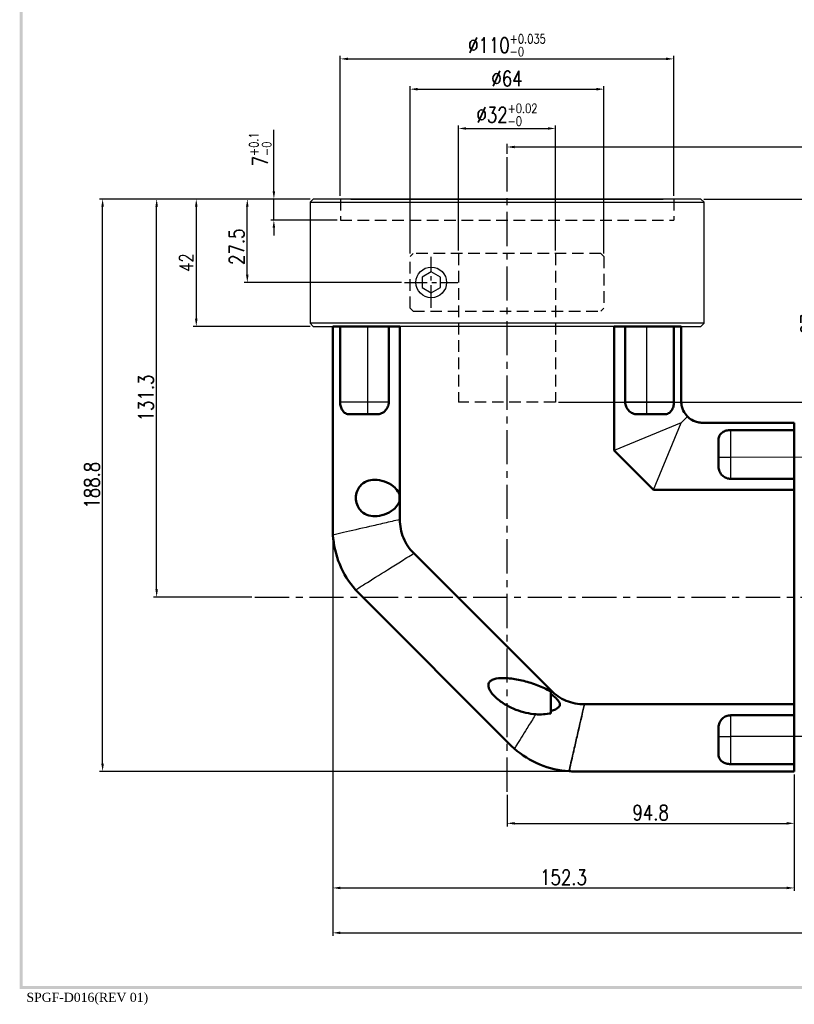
# Model space of a CAD drawing. Header units: millimetres. Extents: x 562 to 1780, y -633 to 587.
# Tile 1 of 4: x 962 to 1217, y -1 to 324. Entities that reach past the tile are written whole.
import ezdxf

# ---------------------------------------------------------------- set-up
doc = ezdxf.new("R2010")
doc.units = ezdxf.units.MM
doc.header["$LTSCALE"] = 3
doc.header["$MEASUREMENT"] = 0
doc.header["$PDMODE"] = 1
doc.linetypes.add('CENTER', pattern=[2, 1.25, -0.25, 0.25, -0.25])
doc.linetypes.add('HIDDEN', pattern=[9.525, 6.35, -3.175])
doc.layers.get('0').update_dxf_attribs({"linetype": 'CONTINUOUS'})
doc.layers.get('DEFPOINTS').update_dxf_attribs({"linetype": 'CONTINUOUS'})
for name, color, linetype in [('1', 1, 'CENTER'), ('3', 3, 'CONTINUOUS'), ('A3', 7, 'CONTINUOUS'), ('CENTER', 1, 'CENTER'), ('M3', 9, 'CONTINUOUS'), ('OBJ', 7, 'CONTINUOUS')]:
    doc.layers.add(name, color=color, linetype=linetype)
doc.layers.add('외형선(ISO)', color=7, linetype='CONTINUOUS', lineweight=50)
doc.layers.add('좁은 외형선(ISO)', color=7, linetype='CONTINUOUS', lineweight=35)
doc.styles.add('ARIAL', font='TIMES.TTF', dxfattribs={"height": 45})
doc.styles.add('WHGTXT', font='SIMPLEX.shx', dxfattribs={"width": 0.8, "bigfont": 'WHGTXT.shx'})
doc.dimstyles.new('WHGTXT$0', dxfattribs={"dimtxt": 3, "dimasz": 2.5, "dimexe": 1, "dimexo": 1, "dimgap": 1, "dimtad": 1, "dimdec": 4, "dimdsep": 46, "dimtxsty": 'WHGTXT', "dimcen": 0, "dimclrd": 3, "dimclre": 3, "dimclrt": 3, "dimadec": 0, "dimazin": 0, "dimtfac": 1, "dimtdec": 4, "dimtmove": 0, "dimatfit": 3, "dimfxl": 0, "dimtvp": 1, "dimtolj": 1, "dimtzin": 0, "dimlwd": -1, "dimlwe": -1, "dimarcsym": 0})

# ---------------------------------------------------------------- blocks, each defined once
blk = doc.blocks.new('A$C1B8249F6')
at = {"layer": '3', "color": 9}
for points in [[(0, 5.71), (1, 6.71), (0, 569.88), (1, 568.88)], [(800.82, 5.71), (799.82, 6.71), (0, 5.71), (1, 6.71)]]:
    blk.add_trace(points, dxfattribs=at)
at = {"layer": 'M3', "style": 'ARIAL'}
blk.add_text('SPGF-D016(REV 01)', height=3, dxfattribs=at).set_placement((2.24, 1.43))
blk = doc.blocks.new('*D377')
at = {"layer": '3', "color": 3}
for p, q in [((1217.37, 74.74), (1217.37, 57.61)), ((1122.57, 68.04), (1122.57, 57.61)), ((1125.07, 58.61), (1214.87, 58.61))]:
    blk.add_line(p, q, dxfattribs=at)
for points in [[(1125.07, 59.03), (1125.07, 58.2), (1122.57, 58.61)], [(1214.87, 59.03), (1214.87, 58.2), (1217.37, 58.61)]]:
    blk.add_solid(points, dxfattribs=at)
at = {"layer": 'DEFPOINTS', "color": 0}
for p in [(1217.37, 75.74), (1122.57, 69.04), (1217.37, 58.61)]:
    blk.add_point(p, dxfattribs=at)
at = {"layer": '3', "color": 3, "insert": (1169.97, 62.11), "char_height": 5, "attachment_point": 5, "style": 'WHGTXT'}
blk.add_mtext('\\A1;94.8', dxfattribs=at)
blk = doc.blocks.new('*D378')
at = {"layer": '3', "color": 3}
for p, q in [((1065.07, 154.53), (1065.07, 36.3)), ((1217.37, 74.74), (1217.37, 36.3)), ((1067.57, 37.3), (1214.87, 37.3))]:
    blk.add_line(p, q, dxfattribs=at)
for points in [[(1067.57, 37.72), (1067.57, 36.88), (1065.07, 37.3)], [(1214.87, 37.72), (1214.87, 36.88), (1217.37, 37.3)]]:
    blk.add_solid(points, dxfattribs=at)
at = {"layer": 'DEFPOINTS', "color": 0}
for p in [(1065.07, 155.53), (1217.37, 75.74), (1217.37, 37.3)]:
    blk.add_point(p, dxfattribs=at)
at = {"layer": '3', "color": 3, "insert": (1141.22, 40.8), "char_height": 5, "attachment_point": 5, "style": 'WHGTXT'}
blk.add_mtext('\\A1;152.3', dxfattribs=at)
blk = doc.blocks.new('*D385')
at = {"layer": '3', "color": 3}
for p, q in [((1187.57, 264.54), (1239.61, 264.54)), ((1238.61, 262.04), (1238.61, 193.24))]:
    blk.add_line(p, q, dxfattribs=at)
for points in [[(1238.2, 262.04), (1239.03, 262.04), (1238.61, 264.54)], [(1238.2, 193.24), (1239.03, 193.24), (1238.61, 190.74)]]:
    blk.add_solid(points, dxfattribs=at)
at = {"layer": 'DEFPOINTS', "color": 0}
for p in [(1186.57, 264.54), (1238.61, 190.74), (1238.61, 190.74)]:
    blk.add_point(p, dxfattribs=at)
at = {"layer": '3', "color": 3, "insert": (1235.11, 227.64), "char_height": 5, "attachment_point": 5, "rotation": 90, "style": 'WHGTXT'}
blk.add_mtext('\\A1;73.8', dxfattribs=at)
blk = doc.blocks.new('*D386')
at = {"layer": '3', "color": 3}
for p, q in [((1122.57, 279.43), (1122.57, 282.7)), ((1391.37, 149.24), (1391.37, 282.7)), ((1125.07, 281.7), (1388.87, 281.7))]:
    blk.add_line(p, q, dxfattribs=at)
for points in [[(1125.07, 282.11), (1125.07, 281.28), (1122.57, 281.7)], [(1388.87, 282.11), (1388.87, 281.28), (1391.37, 281.7)]]:
    blk.add_solid(points, dxfattribs=at)
at = {"layer": 'DEFPOINTS', "color": 0}
for p in [(1391.37, 281.7), (1122.57, 278.43), (1391.37, 148.24)]:
    blk.add_point(p, dxfattribs=at)
at = {"layer": '3', "color": 3, "insert": (1256.97, 285.2), "char_height": 5, "attachment_point": 5, "style": 'WHGTXT'}
blk.add_mtext('\\A1;268.8', dxfattribs=at)
blk = doc.blocks.new('*D390')
at = {"layer": 'A3', "color": 3}
for p, q in [((1106.57, 247.54), (1106.57, 288.81)), ((1109.07, 287.81), (1136.07, 287.81)), ((1138.57, 247.54), (1138.57, 288.81))]:
    blk.add_line(p, q, dxfattribs=at)
for points in [[(1109.07, 288.22), (1109.07, 287.39), (1106.57, 287.81)], [(1136.07, 288.22), (1136.07, 287.39), (1138.57, 287.81)]]:
    blk.add_solid(points, dxfattribs=at)
at = {"layer": 'DEFPOINTS', "color": 0}
for p in [(1138.57, 287.81), (1106.57, 246.54), (1138.57, 246.54)]:
    blk.add_point(p, dxfattribs=at)
at = {"layer": 'A3', "color": 3, "insert": (1122.57, 292.31), "char_height": 5, "attachment_point": 5, "style": 'WHGTXT'}
blk.add_mtext('\\A1;%%c32{\\H3.000000;\\S+0.02^ -0;}', dxfattribs=at)
blk = doc.blocks.new('*D391')
at = {"layer": 'A3', "color": 3}
for p, q in [((1188.57, 264.54), (1226.48, 264.54)), ((1225.48, 200.04), (1225.48, 262.04)), ((1139.57, 197.54), (1226.48, 197.54))]:
    blk.add_line(p, q, dxfattribs=at)
for points in [[(1225.07, 262.04), (1225.9, 262.04), (1225.48, 264.54)], [(1225.07, 200.04), (1225.9, 200.04), (1225.48, 197.54)]]:
    blk.add_solid(points, dxfattribs=at)
at = {"layer": 'DEFPOINTS', "color": 0}
for p in [(1187.57, 264.54), (1225.48, 264.54), (1138.57, 197.54)]:
    blk.add_point(p, dxfattribs=at)
at = {"layer": 'A3', "color": 3, "insert": (1221.98, 231.04), "char_height": 5, "attachment_point": 5, "rotation": 90, "style": 'WHGTXT'}
blk.add_mtext('\\A1;67 max.', dxfattribs=at)
blk = doc.blocks.new('*D392')
at = {"layer": 'A3', "color": 3}
for p, q in [((1057.57, 264.54), (1035.88, 264.54)), ((1036.88, 239.54), (1036.88, 262.04)), ((1087.76, 237.04), (1035.88, 237.04))]:
    blk.add_line(p, q, dxfattribs=at)
for points in [[(1036.46, 262.04), (1037.29, 262.04), (1036.88, 264.54)], [(1036.46, 239.54), (1037.29, 239.54), (1036.88, 237.04)]]:
    blk.add_solid(points, dxfattribs=at)
at = {"layer": 'DEFPOINTS', "color": 0}
for p in [(1036.88, 264.54), (1058.57, 264.54), (1088.76, 237.04)]:
    blk.add_point(p, dxfattribs=at)
at = {"layer": 'A3', "color": 3, "insert": (1033.38, 248.79), "char_height": 5, "attachment_point": 5, "rotation": 90, "style": 'WHGTXT'}
blk.add_mtext('\\A1;27.5', dxfattribs=at)
blk = doc.blocks.new('*D393')
at = {"layer": 'A3', "color": 3}
for p, q in [((1045.64, 267.04), (1045.64, 287.32)), ((1056.57, 264.54), (1044.64, 264.54)), ((1045.64, 257.54), (1045.64, 264.54)), ((1066.57, 257.54), (1044.64, 257.54)), ((1045.64, 255.04), (1045.64, 252.54))]:
    blk.add_line(p, q, dxfattribs=at)
for points in [[(1045.23, 267.04), (1046.06, 267.04), (1045.64, 264.54)], [(1045.23, 255.04), (1046.06, 255.04), (1045.64, 257.54)]]:
    blk.add_solid(points, dxfattribs=at)
at = {"layer": 'DEFPOINTS', "color": 0}
for p in [(1045.64, 264.54), (1057.57, 264.54), (1067.57, 257.54)]:
    blk.add_point(p, dxfattribs=at)
at = {"layer": 'A3', "color": 3, "insert": (1041.14, 280.93), "char_height": 5, "attachment_point": 5, "rotation": 90, "style": 'WHGTXT'}
blk.add_mtext('\\A1;7{\\H3.000000;\\S+0.1^ -0;}', dxfattribs=at)
blk = doc.blocks.new('*D394')
at = {"layer": 'A3', "color": 3}
for p, q in [((1090.57, 246.54), (1090.57, 301.76)), ((1093.07, 300.76), (1152.07, 300.76)), ((1154.57, 246.54), (1154.57, 301.76))]:
    blk.add_line(p, q, dxfattribs=at)
for points in [[(1093.07, 301.18), (1093.07, 300.34), (1090.57, 300.76)], [(1152.07, 301.18), (1152.07, 300.34), (1154.57, 300.76)]]:
    blk.add_solid(points, dxfattribs=at)
at = {"layer": 'DEFPOINTS', "color": 0}
for p in [(1154.57, 300.76), (1090.57, 245.54), (1154.57, 245.54)]:
    blk.add_point(p, dxfattribs=at)
at = {"layer": 'A3', "color": 3, "insert": (1122.57, 304.26), "char_height": 5, "attachment_point": 5, "style": 'WHGTXT'}
blk.add_mtext('\\A1;%%c64', dxfattribs=at)
blk = doc.blocks.new('*D395')
at = {"layer": 'A3', "color": 3}
for p, q in [((1067.57, 265.54), (1067.57, 311.76)), ((1070.07, 310.76), (1175.07, 310.76)), ((1177.57, 265.54), (1177.57, 311.76))]:
    blk.add_line(p, q, dxfattribs=at)
for points in [[(1070.07, 311.18), (1070.07, 310.34), (1067.57, 310.76)], [(1175.07, 311.18), (1175.07, 310.34), (1177.57, 310.76)]]:
    blk.add_solid(points, dxfattribs=at)
at = {"layer": 'DEFPOINTS', "color": 0}
for p in [(1177.57, 310.76), (1067.57, 264.54), (1177.57, 264.54)]:
    blk.add_point(p, dxfattribs=at)
at = {"layer": 'A3', "color": 3, "insert": (1122.57, 315.26), "char_height": 5, "attachment_point": 5, "style": 'WHGTXT'}
blk.add_mtext('\\A1;%%c110{\\H3.000000;\\S+0.035^ -0;}', dxfattribs=at)
blk = doc.blocks.new('*D398')
at = {"layer": '3', "color": 3}
for p, q in [((1065.07, 154.53), (1065.07, 21.5)), ((1391.37, 117.24), (1391.37, 21.5)), ((1067.57, 22.5), (1388.87, 22.5))]:
    blk.add_line(p, q, dxfattribs=at)
for points in [[(1067.57, 22.92), (1067.57, 22.08), (1065.07, 22.5)], [(1388.87, 22.92), (1388.87, 22.08), (1391.37, 22.5)]]:
    blk.add_solid(points, dxfattribs=at)
at = {"layer": 'DEFPOINTS', "color": 0}
for p in [(1065.07, 155.53), (1391.37, 118.24), (1391.37, 22.5)]:
    blk.add_point(p, dxfattribs=at)
at = {"layer": '3', "color": 3, "insert": (1228.22, 26), "char_height": 5, "attachment_point": 5, "style": 'WHGTXT'}
blk.add_mtext('\\A1;326.3', dxfattribs=at)
blk = doc.blocks.new('*D434')
at = {"layer": '3', "color": 3}
for p, q in [((1057.57, 264.54), (1005.96, 264.54)), ((1006.96, 135.74), (1006.96, 262.04)), ((1038.41, 133.24), (1005.96, 133.24))]:
    blk.add_line(p, q, dxfattribs=at)
for points in [[(1006.55, 262.04), (1007.38, 262.04), (1006.96, 264.54)], [(1006.55, 135.74), (1007.38, 135.74), (1006.96, 133.24)]]:
    blk.add_solid(points, dxfattribs=at)
at = {"layer": 'DEFPOINTS', "color": 0}
for p in [(1006.96, 264.54), (1058.57, 264.54), (1039.41, 133.24)]:
    blk.add_point(p, dxfattribs=at)
at = {"layer": '3', "color": 3, "insert": (1003.46, 198.89), "char_height": 5, "attachment_point": 5, "rotation": 90, "style": 'WHGTXT'}
blk.add_mtext('\\A1;131.3', dxfattribs=at)
blk = doc.blocks.new('*D435')
at = {"layer": '3', "color": 3}
for p, q in [((1057.57, 264.54), (988.13, 264.54)), ((989.13, 78.24), (989.13, 262.04)), ((1143.3, 75.74), (988.13, 75.74))]:
    blk.add_line(p, q, dxfattribs=at)
for points in [[(988.71, 262.04), (989.55, 262.04), (989.13, 264.54)], [(988.71, 78.24), (989.55, 78.24), (989.13, 75.74)]]:
    blk.add_solid(points, dxfattribs=at)
at = {"layer": 'DEFPOINTS', "color": 0}
for p in [(989.13, 264.54), (1058.57, 264.54), (1144.3, 75.74)]:
    blk.add_point(p, dxfattribs=at)
at = {"layer": '3', "color": 3, "insert": (985.63, 170.14), "char_height": 5, "attachment_point": 5, "rotation": 90, "style": 'WHGTXT'}
blk.add_mtext('\\A1;188.8', dxfattribs=at)
blk = doc.blocks.new('*D436')
at = {"layer": '3', "color": 3}
for p, q in [((1057.57, 264.54), (1019.03, 264.54)), ((1020.03, 262.04), (1020.03, 225.04)), ((1057.57, 222.54), (1019.03, 222.54))]:
    blk.add_line(p, q, dxfattribs=at)
for points in [[(1019.62, 262.04), (1020.45, 262.04), (1020.03, 264.54)], [(1019.62, 225.04), (1020.45, 225.04), (1020.03, 222.54)]]:
    blk.add_solid(points, dxfattribs=at)
at = {"layer": 'DEFPOINTS', "color": 0}
for p in [(1058.57, 264.54), (1020.03, 222.54), (1058.57, 222.54)]:
    blk.add_point(p, dxfattribs=at)
at = {"layer": '3', "color": 3, "insert": (1016.78, 243.54), "char_height": 4.5, "attachment_point": 5, "rotation": 90, "style": 'WHGTXT'}
blk.add_mtext('\\A1;42', dxfattribs=at)

msp = doc.modelspace()

# ---------------------------------------------------------------- linework, layer by layer
for p, q in [((1090.57427, 228.540708), (1091.57427, 227.540708)), ((1058.57427, 222.540708), (1065.07427, 222.540708)), ((1180.07427, 222.540708), (1186.57427, 222.540708))]:
    msp.add_line(p, q)
at = {"layer": '1', "ltscale": 2}
for p, q in [((1097.57427, 228.609162), (1097.57427, 245.472254)), ((1088.762644, 237.040708), (1106.385897, 237.040708))]:
    msp.add_line(p, q, dxfattribs=at)
at = {"layer": '3'}
for p, q in [((1057.57427, 263.540708), (1187.57427, 263.540708)), ((1187.57427, 223.540708), (1057.57427, 223.540708))]:
    msp.add_line(p, q, dxfattribs=at)
at = {"layer": '3', "color": 5}
for p, q in [((1076.57427, 222.540708), (1076.57427, 197.540708)), ((1168.57427, 222.540708), (1168.57427, 197.540708)), ((1076.57427, 197.540708), (1067.481167, 197.540708)), ((1083.57427, 197.540708), (1076.57427, 197.540708)), ((1076.57427, 197.540708), (1076.57427, 193.540708)), ((1168.57427, 197.540708), (1161.57427, 197.540708)), ((1177.667373, 197.540708), (1168.57427, 197.540708)), ((1168.57427, 197.540708), (1168.57427, 193.540708)), ((1180.07427, 190.740708), (1182.124523, 192.790961)), ((1180.07427, 190.740708), (1157.929609, 181.568089)), ((1170.901651, 168.596047), (1180.07427, 190.740708)), ((1196.37427, 179.240708), (1196.37427, 188.333811)), ((1196.37427, 179.240708), (1192.37427, 179.240708)), ((1312.37427, 179.740708), (1196.37427, 179.240708)), ((1196.37427, 172.240708), (1196.37427, 179.240708)), ((1196.37427, 87.240708), (1196.37427, 94.240708)), ((1192.37427, 87.240708), (1196.37427, 87.240708)), ((1312.37427, 87.240708), (1196.37427, 87.240708)), ((1196.37427, 78.147605), (1196.37427, 87.240708))]:
    msp.add_line(p, q, dxfattribs=at)
for points, knots in [([(1087.218931, 158.787506), (1085.469996, 158.385043), (1083.76247, 157.99211), (1080.420874, 157.223146), (1078.788847, 156.847586), (1074.089404, 155.766157), (1071.216243, 155.104989), (1067.388055, 154.224051), (1066.222942, 153.955937), (1065.130022, 153.704436)], [-3.6624602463, -3.6624602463, -3.6624602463, -3.6624602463, -3.3025771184, -3.3025771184, -2.9356241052, -2.9356241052, -2.2017180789, -2.2017180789, -1.8512034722, -1.8512034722, -1.8512034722, -1.8512034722]), ([(1072.607814, 135.65145), (1073.558463, 136.246423), (1074.571907, 136.880697), (1077.901762, 138.964718), (1080.40091, 140.528833), (1084.488604, 143.087155), (1085.908182, 143.975611), (1088.814787, 145.794738), (1090.300036, 146.724294), (1091.821304, 147.676395)], [1.8512034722, 1.8512034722, 1.8512034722, 1.8512034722, 2.2017180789, 2.2017180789, 2.9356241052, 2.9356241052, 3.3025771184, 3.3025771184, 3.6624602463, 3.6624602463, 3.6624602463, 3.6624602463]), ([(1132.061688, 94.581384), (1131.89609, 94.316791), (1131.731737, 94.054187), (1130.715979, 92.431206), (1129.901106, 91.1292), (1127.871753, 87.886695), (1126.710521, 86.031274), (1125.432395, 83.989081), (1125.205955, 83.627275), (1124.985013, 83.274252)], [2.8622858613, 2.8622858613, 2.8622858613, 2.8622858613, 2.9324474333, 2.9324474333, 3.299397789, 3.299397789, 3.8865183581, 3.8865183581, 4.0169488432, 4.0169488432, 4.0169488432, 4.0169488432])]:
    msp.add_open_spline(points, degree=3, knots=knots, dxfattribs=at)
msp.add_open_spline([(1137.009957, 102.487742), (1136.943719, 102.381908), (1136.877593, 102.27625), (1136.811573, 102.170765)], degree=3, dxfattribs=at)
at = {"layer": 'CENTER', "ltscale": 3}
for p, q in [((1122.57427, 69.036991), (1122.57427, 278.425096)), ((1039.408141, 133.240708), (1400.129817, 133.240708))]:
    msp.add_line(p, q, dxfattribs=at)
at = {"layer": 'OBJ', "ltscale": 25.4}
for p, q in [((1057.57427, 263.540708), (1058.57427, 264.540708)), ((1057.57427, 263.540708), (1057.57427, 223.540708)), ((1071.07427, 264.540708), (1058.57427, 264.540708)), ((1174.07427, 264.540708), (1071.07427, 264.540708)), ((1071.07427, 264.540708), (1174.07427, 264.540708)), ((1071.07427, 264.540708), (1174.07427, 264.540708)), ((1186.57427, 264.540708), (1174.07427, 264.540708)), ((1187.57427, 263.540708), (1186.57427, 264.540708)), ((1187.57427, 223.540708), (1187.57427, 263.540708)), ((1097.57427, 240.50481), (1094.57427, 238.772759)), ((1100.57427, 238.772759), (1097.57427, 240.50481)), ((1094.57427, 238.772759), (1094.57427, 235.308657)), ((1100.57427, 235.308657), (1100.57427, 238.772759)), ((1094.57427, 235.308657), (1097.57427, 233.576607)), ((1097.57427, 233.576607), (1100.57427, 235.308657)), ((1058.57427, 222.540708), (1057.57427, 223.540708)), ((1180.07427, 222.540708), (1065.07427, 222.540708)), ((1174.07427, 222.540708), (1071.07427, 222.540708)), ((1187.57427, 223.540708), (1186.57427, 222.540708))]:
    msp.add_line(p, q, dxfattribs=at)
at = {"layer": 'OBJ', "color": 2, "linetype": 'HIDDEN', "ltscale": 0.2}
for p, q in [((1067.57427, 264.540708), (1067.57427, 257.540708)), ((1177.57427, 264.540708), (1177.57427, 257.540708)), ((1067.57427, 257.540708), (1177.57427, 257.540708)), ((1090.57427, 245.540708), (1091.57427, 246.540708)), ((1090.57427, 228.540708), (1090.57427, 245.540708)), ((1153.57427, 246.540708), (1091.57427, 246.540708)), ((1106.57427, 246.540708), (1106.57427, 197.540708)), ((1138.57427, 246.540708), (1138.57427, 197.540708)), ((1153.57427, 246.540708), (1154.57427, 245.540708)), ((1154.57427, 245.540708), (1154.57427, 228.540708)), ((1091.57427, 227.540708), (1153.57427, 227.540708)), ((1153.57427, 227.540708), (1154.57427, 228.540708)), ((1138.57427, 197.540708), (1106.57427, 197.540708))]:
    msp.add_line(p, q, dxfattribs=at)
at = {"layer": 'OBJ', "ltscale": 25.4}
msp.add_circle((1097.57427, 237.040708), 5.053, dxfattribs=at)
at = {"layer": '외형선(ISO)'}
for p, q in [((1065.07427, 155.532555), (1065.07427, 222.540708)), ((1065.07427, 222.540708), (1067.481167, 222.540708)), ((1076.57427, 222.540708), (1067.481167, 222.540708)), ((1067.481167, 197.540708), (1067.481167, 222.540708)), ((1083.57427, 222.540708), (1076.57427, 222.540708)), ((1083.57427, 222.540708), (1087.218931, 222.540708)), ((1083.57427, 222.540708), (1083.57427, 197.540708)), ((1087.218931, 222.540708), (1087.218931, 158.787506)), ((1157.929609, 181.568089), (1157.929609, 222.540708)), ((1157.929609, 222.540708), (1161.57427, 222.540708)), ((1168.57427, 222.540708), (1161.57427, 222.540708)), ((1161.57427, 197.540708), (1161.57427, 222.540708)), ((1177.667373, 222.540708), (1168.57427, 222.540708)), ((1177.667373, 222.540708), (1180.07427, 222.540708)), ((1177.667373, 222.540708), (1177.667373, 197.540708)), ((1180.07427, 197.740708), (1180.07427, 222.540708)), ((1070.54303, 193.540708), (1079.57427, 193.540708)), ((1165.57427, 193.540708), (1174.605511, 193.540708)), ((1187.07427, 190.740708), (1217.37427, 190.740708)), ((1217.37427, 190.740708), (1217.37427, 188.333811)), ((1192.37427, 185.271949), (1192.37427, 176.240708)), ((1196.37427, 188.333811), (1217.37427, 188.333811)), ((1217.37427, 179.240708), (1217.37427, 188.333811)), ((1157.929609, 181.568089), (1170.901651, 168.596047)), ((1217.37427, 172.240708), (1217.37427, 179.240708)), ((1217.37427, 172.240708), (1196.37427, 172.240708)), ((1217.37427, 172.240708), (1217.37427, 168.596047)), ((1087.07427, 166.971455), (1087.07427, 164.909961)), ((1170.901651, 168.596047), (1217.37427, 168.596047)), ((1217.37427, 97.885369), (1217.37427, 168.596047)), ((1091.821304, 147.676395), (1137.009957, 102.487742)), ((1073.861067, 134.319352), (1123.652914, 84.527505)), ((1137.07427, 95.629812), (1137.07427, 101.220246)), ((1148.121068, 97.885369), (1217.37427, 97.885369)), ((1217.37427, 97.885369), (1217.37427, 94.240708)), ((1196.37427, 94.240708), (1217.37427, 94.240708)), ((1217.37427, 87.240708), (1217.37427, 94.240708)), ((1192.37427, 90.240708), (1192.37427, 81.209468)), ((1217.37427, 78.147605), (1217.37427, 87.240708)), ((1217.37427, 78.147605), (1196.37427, 78.147605)), ((1217.37427, 78.147605), (1217.37427, 75.740708)), ((1144.866118, 75.740708), (1217.37427, 75.740708))]:
    msp.add_line(p, q, dxfattribs=at)
for points, knots in [([(1067.481167, 197.540708), (1067.481167, 197.045589), (1067.550201, 196.526052), (1067.818303, 195.588137), (1068.017334, 195.169398), (1068.52545, 194.415087), (1068.891294, 194.075671), (1069.694165, 193.638677), (1070.131419, 193.540708), (1070.54303, 193.540708)], [1.39310042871, 1.39310042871, 1.39310042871, 1.39310042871, 1.54163624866, 1.54163624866, 1.69017206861, 1.69017206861, 1.88401215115, 1.88401215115, 2.07785223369, 2.07785223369, 2.07785223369, 2.07785223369]), ([(1079.57427, 193.540708), (1080.072332, 193.540708), (1080.617484, 193.638677), (1081.649759, 194.075671), (1082.136539, 194.415087), (1082.825953, 195.169398), (1083.101658, 195.588137), (1083.476254, 196.526052), (1083.57427, 197.045589), (1083.57427, 197.540708)], [0.70834862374, 0.70834862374, 0.70834862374, 0.70834862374, 0.90218870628, 0.90218870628, 1.09602878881, 1.09602878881, 1.24456460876, 1.24456460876, 1.39310042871, 1.39310042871, 1.39310042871, 1.39310042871]), ([(1161.57427, 197.540708), (1161.57427, 197.045589), (1161.672287, 196.526052), (1162.046883, 195.588137), (1162.322588, 195.169398), (1163.012001, 194.415087), (1163.498781, 194.075671), (1164.531057, 193.638677), (1165.076209, 193.540708), (1165.57427, 193.540708)], [1.39365819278, 1.39365819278, 1.39365819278, 1.39365819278, 1.54219401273, 1.54219401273, 1.69072983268, 1.69072983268, 1.88456991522, 1.88456991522, 2.07840999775, 2.07840999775, 2.07840999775, 2.07840999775]), ([(1174.605511, 193.540708), (1175.017122, 193.540708), (1175.454376, 193.638677), (1176.257247, 194.075671), (1176.623091, 194.415087), (1177.131207, 195.169398), (1177.330238, 195.588137), (1177.598339, 196.526052), (1177.667373, 197.045589), (1177.667373, 197.540708)], [0.70834862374, 0.70834862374, 0.70834862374, 0.70834862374, 0.90218870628, 0.90218870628, 1.09602878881, 1.09602878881, 1.24456460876, 1.24456460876, 1.39310042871, 1.39310042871, 1.39310042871, 1.39310042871]), ([(1180.07427, 197.740708), (1180.07427, 197.215405), (1180.138059, 196.662002), (1180.375989, 195.641268), (1180.548325, 195.172754), (1181.07369, 194.044592), (1181.516801, 193.432131), (1182.025427, 192.891548), (1182.074906, 192.84058), (1182.124523, 192.790961)], [5.19320072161, 5.19320072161, 5.19320072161, 5.19320072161, 5.35079168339, 5.35079168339, 5.50838264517, 5.50838264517, 5.81005957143, 5.81005957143, 5.84243976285, 5.84243976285, 5.84243976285, 5.84243976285]), ([(1182.124523, 192.790961), (1182.174122, 192.741361), (1182.22511, 192.691864), (1182.765693, 192.183239), (1183.378154, 191.740128), (1184.506316, 191.214763), (1184.97483, 191.042427), (1185.995564, 190.804497), (1186.548967, 190.740708), (1187.07427, 190.740708)], [4.54396168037, 4.54396168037, 4.54396168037, 4.54396168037, 4.57634187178, 4.57634187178, 4.87801879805, 4.87801879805, 5.03560975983, 5.03560975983, 5.19320072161, 5.19320072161, 5.19320072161, 5.19320072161]), ([(1196.37427, 188.333811), (1195.879151, 188.333811), (1195.359614, 188.264777), (1194.421699, 187.996675), (1194.002961, 187.797645), (1193.248649, 187.289529), (1192.909233, 186.923684), (1192.472239, 186.120814), (1192.37427, 185.68356), (1192.37427, 185.271949)], [1.39365819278, 1.39365819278, 1.39365819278, 1.39365819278, 1.54219401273, 1.54219401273, 1.69072983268, 1.69072983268, 1.88456991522, 1.88456991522, 2.07840999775, 2.07840999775, 2.07840999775, 2.07840999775]), ([(1192.37427, 176.240708), (1192.37427, 175.742647), (1192.472239, 175.197495), (1192.909233, 174.165219), (1193.248649, 173.678439), (1194.002961, 172.989026), (1194.421699, 172.71332), (1195.359614, 172.338725), (1195.879151, 172.240708), (1196.37427, 172.240708)], [0.70834862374, 0.70834862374, 0.70834862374, 0.70834862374, 0.90218870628, 0.90218870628, 1.09602878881, 1.09602878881, 1.24456460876, 1.24456460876, 1.39310042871, 1.39310042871, 1.39310042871, 1.39310042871]), ([(1087.07427, 164.909961), (1087.065266, 164.878034), (1087.055869, 164.846224), (1086.934221, 164.452153), (1086.771647, 164.105865), (1086.179154, 163.136687), (1085.642688, 162.583342), (1084.223438, 161.421767), (1083.169128, 160.86524), (1081.021008, 160.121811), (1079.926304, 159.940708), (1078.077635, 159.940708), (1077.160589, 160.080062), (1075.472929, 160.753411), (1074.701636, 161.287252), (1073.701935, 162.475745), (1073.338895, 163.077921), (1072.84503, 164.442434), (1072.714467, 165.205679), (1072.714467, 165.940708), (1072.714467, 166.675737), (1072.84503, 167.438982), (1073.338895, 168.803495), (1073.701935, 169.405671), (1074.701636, 170.594164), (1075.472929, 171.128005), (1077.160589, 171.801354), (1078.077635, 171.940708), (1079.926304, 171.940708), (1081.021008, 171.759605), (1083.169128, 171.016176), (1084.223438, 170.459649), (1085.642688, 169.298075), (1086.179154, 168.744729), (1086.771647, 167.775552), (1086.934221, 167.429263), (1087.055869, 167.035193), (1087.065266, 167.003382), (1087.07427, 166.971455)], [2.4626005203, 2.4626005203, 2.4626005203, 2.4626005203, 2.4727071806, 2.4727071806, 2.5882835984, 2.5882835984, 2.8194364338, 2.8194364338, 3.2074823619, 3.2074823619, 3.5955282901, 3.5955282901, 3.9343861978, 3.9343861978, 4.2732441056, 4.2732441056, 4.4937528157, 4.4937528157, 4.7142615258, 4.7142615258, 4.7142615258, 4.9347702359, 4.9347702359, 5.155278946, 5.155278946, 5.4941368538, 5.4941368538, 5.8329947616, 5.8329947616, 6.2210406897, 6.2210406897, 6.6090866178, 6.6090866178, 6.8402394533, 6.8402394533, 6.955815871, 6.955815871, 6.9659225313, 6.9659225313, 6.9659225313, 6.9659225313]), ([(1091.821304, 147.676395), (1090.355275, 149.142424), (1089.19007, 150.850383), (1087.603492, 154.67854), (1087.218931, 156.712134), (1087.218931, 158.787506)], [0, 0, 0, 0, 0.6219836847, 0.6219836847, 1.2445936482, 1.2445936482, 1.2445936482, 1.2445936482]), ([(1072.607814, 135.65145), (1070.409637, 138.13548), (1068.632728, 140.974015), (1066.082528, 147.131328), (1065.332109, 150.394291), (1065.130022, 153.704436)], [-1.9996679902, -1.9996679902, -1.9996679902, -1.9996679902, -0.9997321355, -0.9997321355, 0, 0, 0, 0]), ([(1132.061688, 94.581384), (1129.939609, 94.724652), (1127.692965, 95.246314), (1124.234797, 96.608426), (1122.977035, 97.229471), (1121.18678, 98.328543), (1120.606613, 98.722608), (1119.488907, 99.576013), (1118.950857, 100.034432), (1118.44458, 100.540708), (1118.108132, 100.877157), (1117.758657, 101.264485), (1117.147548, 102.077846), (1116.886898, 102.504394), (1116.588472, 103.191792), (1116.491895, 103.500328), (1116.413048, 104.090748), (1116.431746, 104.372525), (1116.610824, 105.033236), (1116.853971, 105.343162), (1117.482634, 105.842899), (1117.871656, 106.028794), (1119.18183, 106.449353), (1120.240824, 106.540708), (1122.664896, 106.540708), (1124.178703, 106.369149), (1127.277755, 105.80874), (1128.863434, 105.416564), (1131.989711, 104.440099), (1133.516823, 103.86333), (1135.597653, 102.862428), (1136.215464, 102.534217), (1136.811573, 102.170765)], [-1.5819767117, -1.5819767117, -1.5819767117, -1.5819767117, -0.8591797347, -0.8591797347, -0.4295898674, -0.4295898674, -0.2147949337, -0.2147949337, 0, 0, 0, 0.142742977, 0.142742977, 0.285485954, 0.285485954, 0.3844064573, 0.3844064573, 0.4833269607, 0.4833269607, 0.6594413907, 0.6594413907, 0.8355558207, 0.8355558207, 1.1877846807, 1.1877846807, 1.6833041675, 1.6833041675, 2.1788236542, 2.1788236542, 2.674343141, 2.674343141, 2.8920782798, 2.8920782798, 2.8920782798, 2.8920782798]), ([(1148.121068, 97.885369), (1146.047782, 97.885369), (1144.016142, 98.269157), (1140.187348, 99.854198), (1138.477461, 101.020238), (1137.009957, 102.487742)], [0, 0, 0, 0, 0.6219857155, 0.6219857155, 1.2445936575, 1.2445936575, 1.2445936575, 1.2445936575]), ([(1137.07427, 101.220246), (1137.424626, 100.967078), (1137.771211, 100.70511), (1138.535151, 100.084403), (1138.984724, 99.686612), (1139.526661, 99.065606), (1139.698591, 98.83783), (1139.936346, 98.396644), (1140.013982, 98.183505), (1140.046359, 97.856188), (1140.042262, 97.748079), (1140.008487, 97.561733), (1139.985405, 97.484108), (1139.920142, 97.323853), (1139.876068, 97.242938), (1139.73276, 97.02779), (1139.617124, 96.902523), (1138.981406, 96.334284), (1138.162194, 95.964676), (1137.212969, 95.670706), (1137.14418, 95.650084), (1137.07427, 95.629812)], [-2.1760001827, -2.1760001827, -2.1760001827, -2.1760001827, -1.9483081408, -1.9483081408, -1.649250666, -1.649250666, -1.4972979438, -1.4972979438, -1.3651454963, -1.3651454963, -1.2975119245, -1.2975119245, -1.2459329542, -1.2459329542, -1.1870407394, -1.1870407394, -1.0804771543, -1.0804771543, -0.6470878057, -0.6470878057, -0.6138448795, -0.6138448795, -0.6138448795, -0.6138448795]), ([(1196.37427, 94.240708), (1195.879151, 94.240708), (1195.359614, 94.142692), (1194.421699, 93.768096), (1194.002961, 93.492391), (1193.248649, 92.802977), (1192.909233, 92.316197), (1192.472239, 91.283921), (1192.37427, 90.738769), (1192.37427, 90.240708)], [1.39365819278, 1.39365819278, 1.39365819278, 1.39365819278, 1.54219401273, 1.54219401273, 1.69072983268, 1.69072983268, 1.88456991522, 1.88456991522, 2.07840999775, 2.07840999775, 2.07840999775, 2.07840999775]), ([(1124.985013, 83.274252), (1127.468537, 81.076521), (1130.306428, 79.299884), (1136.463571, 76.74927), (1139.72718, 75.998588), (1143.037998, 75.79646)], [0, 0, 0, 0, 0.9997327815, 0.9997327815, 1.9996679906, 1.9996679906, 1.9996679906, 1.9996679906]), ([(1192.37427, 81.209468), (1192.37427, 80.797857), (1192.472239, 80.360602), (1192.909233, 79.557732), (1193.248649, 79.191887), (1194.002961, 78.683772), (1194.421699, 78.484741), (1195.359614, 78.216639), (1195.879151, 78.147605), (1196.37427, 78.147605)], [0.70834862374, 0.70834862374, 0.70834862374, 0.70834862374, 0.90218870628, 0.90218870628, 1.09602878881, 1.09602878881, 1.24456460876, 1.24456460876, 1.39310042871, 1.39310042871, 1.39310042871, 1.39310042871])]:
    msp.add_open_spline(points, degree=3, knots=knots, dxfattribs=at)
for points in [[(1065.130022, 153.704436), (1065.093136, 154.308625), (1065.07427, 154.918308), (1065.07427, 155.532555)], [(1073.861067, 134.319352), (1073.425731, 134.754688), (1073.008117, 135.199091), (1072.607814, 135.65145)], [(1136.811573, 102.170765), (1136.89915, 102.117368), (1136.986726, 102.063741), (1137.07427, 102.009897)], [(1137.07427, 102.009897), (1137.07427, 101.745743), (1137.07427, 101.48252), (1137.07427, 101.220246)], [(1137.07427, 94.891596), (1135.42233, 94.589645), (1133.699146, 94.470834), (1132.061688, 94.581384)], [(1137.07427, 95.629812), (1137.07427, 95.382641), (1137.07427, 95.136563), (1137.07427, 94.891596)], [(1124.985013, 83.274252), (1124.531704, 83.675396), (1124.087253, 84.093166), (1123.652914, 84.527505)], [(1144.866118, 75.740708), (1144.25187, 75.740708), (1143.642187, 75.759574), (1143.037998, 75.79646)]]:
    msp.add_open_spline(points, degree=3, dxfattribs=at)
at = {"layer": '좁은 외형선(ISO)'}
msp.add_open_spline([(1143.037998, 75.79646), (1143.131393, 76.202315), (1143.227111, 76.618268), (1143.767388, 78.966088), (1144.258254, 81.099184), (1145.116082, 84.82695), (1145.460537, 86.32381), (1146.534866, 90.992395), (1147.30826, 94.353243), (1148.121068, 97.88537)], degree=3, knots=[-4.0169488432, -4.0169488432, -4.0169488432, -4.0169488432, -3.8865183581, -3.8865183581, -3.299397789, -3.299397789, -2.9324474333, -2.9324474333, -2.2057022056, -2.2057022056, -2.2057022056, -2.2057022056], dxfattribs=at)

# ---------------------------------------------------------------- block references
msp.add_blockref('A$C1B8249F6', (961.769338, -1.708185))

# ---------------------------------------------------------------- dimensions: what is measured, and where the dimension line sits
at = {"layer": '3'}
for base, p1, p2, picture, middle in [((1391.37427, 281.69727), (1122.57427, 278.425096), (1391.37427, 148.240708), '*D386', (1256.97427, 285.19727)), ((1217.37427, 37.301451), (1065.07427, 155.532555), (1217.37427, 75.740708), '*D378', (1141.22427, 40.801451)), ((1391.37427, 22.498949), (1065.07427, 155.532555), (1391.37427, 118.240708), '*D398', (1228.22427, 25.998949)), ((1217.37427, 58.612724), (1122.57427, 69.036991), (1217.37427, 75.740708), '*D377', (1169.97427, 62.112724))]:
    dim = msp.add_linear_dim(base=base, p1=p1, p2=p2, dimstyle='WHGTXT$0', override={"dimtxt": 5, "dimfxl": 0.18}, dxfattribs=at)
    dim.commit()
    dim.dimension.update_dxf_attribs({"geometry": picture, "text_midpoint": middle})
for base, p1, picture, middle in [((989.130534, 264.540708), (1144.300677, 75.740708), '*D435', (989.130534, 170.140708)), ((1006.961808, 264.540708), (1039.408141, 133.240708), '*D434', (1006.961808, 198.890708))]:
    dim = msp.add_linear_dim(base=base, p1=p1, p2=(1058.57427, 264.540708), angle=90, dimstyle='WHGTXT$0', override={"dimtxt": 5, "dimfxl": 0.18}, dxfattribs=at)
    dim.commit()
    dim.dimension.update_dxf_attribs({"geometry": picture, "text_midpoint": middle, "dimtype": 160})
for base, p1, p2, override, picture, middle in [((1020.032306, 222.540708), (1058.57427, 264.540708), (1058.57427, 222.540708), {"dimtxt": 4.5, "dimfxl": 0.18}, '*D436', (1016.782306, 243.540708)), ((1238.613794, 190.740708), (1186.57427, 264.540708), (1238.613794, 190.740708), {"dimtxt": 5, "dimfxl": 0.18}, '*D385', (1235.113794, 227.640708))]:
    dim = msp.add_linear_dim(base=base, p1=p1, p2=p2, angle=90, dimstyle='WHGTXT$0', override=override, dxfattribs=at)
    dim.commit()
    dim.dimension.update_dxf_attribs({"geometry": picture, "text_midpoint": middle})
at = {"layer": 'A3'}
for base, p1, p2, override, picture, middle in [((1177.57427, 310.758725), (1067.57427, 264.540708), (1177.57427, 264.540708), {"dimtxt": 5, "dimgap": 1, "dimtol": 1, "dimlim": 0, "dimtp": 0.035, "dimtm": 1e-09, "dimtfac": 0.6, "dimtzin": 8}, '*D395', (1122.57427, 310.758725)), ((1154.57427, 300.759685), (1090.57427, 245.540708), (1154.57427, 245.540708), {"dimtxt": 5}, '*D394', (1122.57427, 300.759685)), ((1138.57427, 287.807679), (1106.57427, 246.540708), (1138.57427, 246.540708), {"dimtxt": 5, "dimgap": 1, "dimtol": 1, "dimlim": 0, "dimtp": 0.02, "dimtm": 1e-09, "dimtfac": 0.6, "dimtzin": 8}, '*D390', (1122.57427, 287.807679))]:
    dim = msp.add_linear_dim(base=base, p1=p1, p2=p2, angle=180, text='%%c<>', dimstyle='WHGTXT$0', override=override, dxfattribs=at)
    dim.commit()
    dim.dimension.update_dxf_attribs({"geometry": picture, "text_midpoint": middle, "dimtype": 160})
for base, p1, p2, override, picture, middle in [((1045.643538, 264.540708), (1067.57427, 257.540708), (1057.57427, 264.540708), {"dimtxt": 5, "dimgap": 1, "dimtol": 1, "dimlim": 0, "dimtp": 0.1, "dimtm": 1e-09, "dimtfac": 0.6, "dimtzin": 8}, '*D393', (1045.643538, 280.931184)), ((1036.876737, 264.540708), (1088.762644, 237.040708), (1058.57427, 264.540708), {"dimtxt": 5}, '*D392', (1036.876737, 248.790708))]:
    dim = msp.add_linear_dim(base=base, p1=p1, p2=p2, angle=90, dimstyle='WHGTXT$0', override=override, dxfattribs=at)
    dim.commit()
    dim.dimension.update_dxf_attribs({"geometry": picture, "text_midpoint": middle, "dimtype": 160})
dim = msp.add_linear_dim(base=(1225.482486, 264.540708), p1=(1138.57427, 197.540708), p2=(1187.57427, 264.540708), angle=90, text='<> max.', dimstyle='WHGTXT$0', override={"dimtxt": 5}, dxfattribs=at)
dim.commit()
dim.dimension.update_dxf_attribs({"geometry": '*D391', "text_midpoint": (1221.982486, 231.040708)})

doc.saveas('drawing.dxf')
